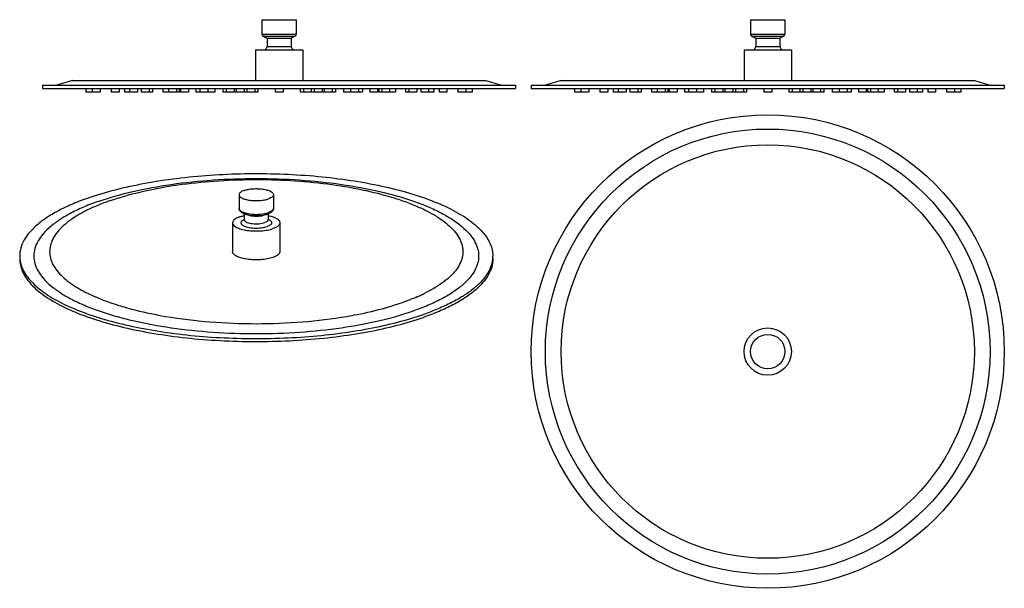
# Model space of a CAD drawing. Header units: millimetres. Extents: x 43 to 668, y -120 to 240.
import ezdxf

# ---------------------------------------------------------------- set-up
doc = ezdxf.new("R2010")
doc.units = ezdxf.units.MM
doc.header["$LTSCALE"] = 32.67
doc.layers.add('ACHSEN', color=7, linetype='CONTINUOUS')

msp = doc.modelspace()

# ---------------------------------------------------------------- linework, layer by layer
at = {"layer": 'ACHSEN', "color": 7, "linetype": 'CONTINUOUS'}
for p, q in [((196.76, 240.22), (196.76, 230.96)), ((196.76, 240.22), (218.59, 240.22)), ((218.59, 240.22), (218.59, 230.96)), ((506.6, 240.22), (506.6, 230.96)), ((506.6, 240.22), (528.42, 240.22)), ((528.42, 240.22), (528.42, 230.96)), ((197.42, 229.88), (200.06, 228.51)), ((200.06, 228.51), (200.06, 223.34)), ((200.06, 228.51), (215.29, 228.51)), ((217.93, 229.88), (215.29, 228.51)), ((215.29, 228.51), (215.29, 223.34)), ((507.25, 229.88), (509.9, 228.51)), ((509.9, 228.51), (509.9, 223.34)), ((509.9, 228.51), (525.13, 228.51)), ((527.77, 229.88), (525.13, 228.51)), ((525.13, 228.51), (525.13, 223.34)), ((192.67, 221.22), (192.67, 201.72)), ((192.67, 221.22), (222.67, 221.22)), ((222.67, 221.22), (222.67, 201.72)), ((502.51, 221.22), (502.51, 201.72)), ((502.51, 221.22), (532.51, 221.22)), ((532.51, 221.22), (532.51, 201.72)), ((76.67, 201.72), (66.67, 198.72)), ((76.67, 201.72), (338.67, 201.72)), ((338.67, 201.72), (348.67, 198.72)), ((386.51, 201.72), (376.51, 198.72)), ((386.51, 201.72), (648.51, 201.72)), ((648.51, 201.72), (658.51, 198.72)), ((57.67, 198.72), (57.67, 196.72)), ((57.67, 198.72), (357.67, 198.72)), ((57.67, 196.72), (357.67, 196.72)), ((85.17, 196.72), (85.17, 194.22)), ((94.26, 194.22), (85.17, 194.22)), ((89.26, 196.72), (89.26, 194.22)), ((94.26, 196.72), (94.26, 194.22)), ((101.25, 196.72), (101.25, 194.22)), ((106.25, 194.22), (101.25, 194.22)), ((106.25, 196.72), (106.25, 194.22)), ((109.62, 196.72), (109.62, 194.22)), ((117.88, 194.22), (109.62, 194.22)), ((112.88, 196.72), (112.88, 194.22)), ((117.88, 196.72), (117.88, 194.22)), ((120.32, 196.72), (120.32, 194.22)), ((127.42, 194.22), (120.32, 194.22)), ((125.32, 196.72), (125.32, 194.22)), ((127.42, 196.72), (127.42, 194.22)), ((133.92, 196.72), (133.92, 194.22)), ((144.35, 194.22), (133.92, 194.22)), ((137.61, 196.72), (137.61, 194.22)), ((142.61, 196.72), (142.61, 194.22)), ((144.35, 196.72), (144.35, 194.22)), ((145.17, 196.72), (145.17, 194.22)), ((150.17, 194.22), (145.17, 194.22)), ((150.17, 196.72), (150.17, 194.22)), ((154.79, 196.72), (154.79, 194.22)), ((166.84, 194.22), (154.79, 194.22)), ((157.4, 196.72), (157.4, 194.22)), ((162.4, 196.72), (162.4, 194.22)), ((166.84, 196.72), (166.84, 194.22)), ((172.01, 196.72), (172.01, 194.22)), ((180.41, 194.22), (172.01, 194.22)), ((174.11, 196.72), (174.11, 194.22)), ((179.11, 196.72), (179.11, 194.22)), ((180.44, 196.72), (180.44, 194.22)), ((194.26, 194.22), (180.44, 194.22)), ((185.44, 196.72), (185.44, 194.22)), ((187.23, 196.72), (187.23, 194.22)), ((192.23, 196.72), (192.23, 194.22)), ((194.26, 196.72), (194.26, 194.22)), ((205.17, 196.72), (205.17, 194.22)), ((210.17, 194.22), (205.17, 194.22)), ((210.17, 196.72), (210.17, 194.22)), ((221.08, 196.72), (221.08, 194.22)), ((223.1, 194.22), (221.08, 194.22)), ((223.12, 196.72), (223.12, 194.22)), ((243.34, 194.22), (223.12, 194.22)), ((228.12, 196.72), (228.12, 194.22)), ((229.9, 196.72), (229.9, 194.22)), ((234.9, 196.72), (234.9, 194.22)), ((236.23, 196.72), (236.23, 194.22)), ((241.23, 196.72), (241.23, 194.22)), ((243.34, 196.72), (243.34, 194.22)), ((248.5, 196.72), (248.5, 194.22)), ((260.55, 194.22), (248.5, 194.22)), ((252.95, 196.72), (252.95, 194.22)), ((257.95, 196.72), (257.95, 194.22)), ((260.55, 196.72), (260.55, 194.22)), ((265.17, 196.72), (265.17, 194.22)), ((270.17, 194.22), (265.17, 194.22)), ((270.17, 196.72), (270.17, 194.22)), ((271, 196.72), (271, 194.22)), ((281.42, 194.22), (271, 194.22)), ((272.74, 196.72), (272.74, 194.22)), ((277.74, 196.72), (277.74, 194.22)), ((281.42, 196.72), (281.42, 194.22)), ((287.92, 196.72), (287.92, 194.22)), ((295.03, 194.22), (287.92, 194.22)), ((290.03, 196.72), (290.03, 194.22)), ((295.03, 196.72), (295.03, 194.22)), ((297.47, 196.72), (297.47, 194.22)), ((305.72, 194.22), (297.47, 194.22)), ((302.47, 196.72), (302.47, 194.22)), ((305.72, 196.72), (305.72, 194.22)), ((309.1, 196.72), (309.1, 194.22)), ((314.1, 194.22), (309.1, 194.22)), ((314.1, 196.72), (314.1, 194.22)), ((321.08, 196.72), (321.08, 194.22)), ((330.17, 194.22), (321.09, 194.22)), ((326.08, 196.72), (326.08, 194.22)), ((330.17, 196.72), (330.17, 194.22)), ((357.67, 198.72), (357.67, 196.72)), ((367.51, 198.72), (367.51, 196.72)), ((367.51, 198.72), (667.51, 198.72)), ((367.51, 196.72), (667.51, 196.72)), ((395.01, 196.72), (395.01, 194.22)), ((404.1, 194.22), (395.01, 194.22)), ((399.1, 196.72), (399.1, 194.22)), ((404.1, 196.72), (404.1, 194.22)), ((411.09, 196.72), (411.09, 194.22)), ((416.09, 194.22), (411.09, 194.22)), ((416.09, 196.72), (416.09, 194.22)), ((419.46, 196.72), (419.46, 194.22)), ((427.72, 194.22), (419.46, 194.22)), ((422.72, 196.72), (422.72, 194.22)), ((427.72, 196.72), (427.72, 194.22)), ((430.16, 196.72), (430.16, 194.22)), ((437.26, 194.22), (430.16, 194.22)), ((435.16, 196.72), (435.16, 194.22)), ((437.26, 196.72), (437.26, 194.22)), ((443.76, 196.72), (443.76, 194.22)), ((454.18, 194.22), (443.76, 194.22)), ((447.45, 196.72), (447.45, 194.22)), ((452.45, 196.72), (452.45, 194.22)), ((454.18, 196.72), (454.18, 194.22)), ((455.01, 196.72), (455.01, 194.22)), ((460.01, 194.22), (455.01, 194.22)), ((460.01, 196.72), (460.01, 194.22)), ((464.63, 196.72), (464.63, 194.22)), ((476.68, 194.22), (464.63, 194.22)), ((467.24, 196.72), (467.24, 194.22)), ((472.24, 196.72), (472.24, 194.22)), ((476.68, 196.72), (476.68, 194.22)), ((481.85, 196.72), (481.85, 194.22)), ((490.24, 194.22), (481.85, 194.22)), ((483.95, 196.72), (483.95, 194.22)), ((488.95, 196.72), (488.95, 194.22)), ((490.28, 196.72), (490.28, 194.22)), ((504.1, 194.22), (490.28, 194.22)), ((495.28, 196.72), (495.28, 194.22)), ((497.06, 196.72), (497.06, 194.22)), ((502.06, 196.72), (502.06, 194.22)), ((504.1, 196.72), (504.1, 194.22)), ((515.01, 196.72), (515.01, 194.22)), ((520.01, 194.22), (515.01, 194.22)), ((520.01, 196.72), (520.01, 194.22)), ((530.92, 196.72), (530.92, 194.22)), ((532.93, 194.22), (530.92, 194.22)), ((532.96, 196.72), (532.96, 194.22)), ((553.17, 194.22), (532.96, 194.22)), ((537.96, 196.72), (537.96, 194.22)), ((539.74, 196.72), (539.74, 194.22)), ((544.74, 196.72), (544.74, 194.22)), ((546.07, 196.72), (546.07, 194.22)), ((551.07, 196.72), (551.07, 194.22)), ((553.17, 196.72), (553.17, 194.22)), ((558.34, 196.72), (558.34, 194.22)), ((570.39, 194.22), (558.34, 194.22)), ((562.79, 196.72), (562.79, 194.22)), ((567.79, 196.72), (567.79, 194.22)), ((570.39, 196.72), (570.39, 194.22)), ((575.01, 196.72), (575.01, 194.22)), ((580.01, 194.22), (575.01, 194.22)), ((580.01, 196.72), (580.01, 194.22)), ((580.84, 196.72), (580.84, 194.22)), ((591.26, 194.22), (580.84, 194.22)), ((582.57, 196.72), (582.57, 194.22)), ((587.57, 196.72), (587.57, 194.22)), ((591.26, 196.72), (591.26, 194.22)), ((597.76, 196.72), (597.76, 194.22)), ((604.86, 194.22), (597.76, 194.22)), ((599.86, 196.72), (599.86, 194.22)), ((604.86, 196.72), (604.86, 194.22)), ((607.3, 196.72), (607.3, 194.22)), ((615.56, 194.22), (607.31, 194.22)), ((612.3, 196.72), (612.3, 194.22)), ((615.56, 196.72), (615.56, 194.22)), ((618.93, 196.72), (618.93, 194.22)), ((623.93, 194.22), (618.93, 194.22)), ((623.93, 196.72), (623.93, 194.22)), ((630.92, 196.72), (630.92, 194.22)), ((640.01, 194.22), (630.92, 194.22)), ((635.92, 196.72), (635.92, 194.22)), ((640.01, 196.72), (640.01, 194.22)), ((667.51, 198.72), (667.51, 196.72)), ((182.29, 129.37), (182.29, 120.69)), ((204.12, 129.37), (204.12, 120.69)), ((185.59, 117.29), (185.59, 113.55)), ((186.09, 117.1), (187.92, 116.49)), ((200.31, 117.1), (198.48, 116.49)), ((200.31, 117.1), (200.46, 117.15)), ((200.82, 117.3), (200.82, 113.55)), ((178.2, 111.56), (178.2, 93.29)), ((208.2, 111.56), (208.2, 93.29)), ((135.68, 52.26), (135.96, 52.21)), ((135.68, 52.26), (135.96, 52.21)), ((250.44, 52.21), (250.72, 52.26)), ((250.44, 52.21), (250.73, 52.26))]:
    msp.add_line(p, q, dxfattribs=at)
at = {"layer": 'ACHSEN', "color": 9, "linetype": 'CONTINUOUS'}
for p, q in [((196.76, 230.96), (218.59, 230.96)), ((197.42, 229.88), (217.93, 229.88)), ((506.6, 230.96), (528.42, 230.96)), ((507.25, 229.88), (527.77, 229.88)), ((200.06, 223.34), (215.29, 223.34)), ((509.9, 223.34), (525.13, 223.34)), ((186.09, 117.1), (186.1, 117.1))]:
    msp.add_line(p, q, dxfattribs=at)
at = {"layer": 'ACHSEN', "color": 7, "linetype": 'CONTINUOUS'}
for radius in [150, 141, 131, 15, 10.91]:
    msp.add_circle((517.51, 29.95), radius, dxfattribs=at)
for centre, radius, start, end in [((197.97, 230.96), 1.21, 180, 242.70043), ((217.37, 230.96), 1.21, 297.29957, 360), ((507.81, 230.96), 1.21, 180, 242.70043), ((527.21, 230.96), 1.21, 297.29957, 360), ((197.94, 223.34), 2.12, 270, 360), ((217.41, 223.34), 2.12, 180, 270), ((507.78, 223.34), 2.12, 270, 360), ((527.24, 223.34), 2.12, 180, 270), ((189.3, 127), 10.4, 246.44855, 247.60293), ((61.52, 90.48), 18.32, 180.00908, 185.85986), ((61.75, 90.5), 18.54, 185.85534, 187.14019), ((324.66, 90.5), 18.54, 352.85981, 354.14466), ((324.88, 90.48), 18.32, 354.14014, 359.99091), ((131.56, 158.87), 102.51, 243.8309, 244.40934), ((134.7, 165.46), 109.81, 244.41745, 246.3409), ((138.6, 174.21), 119.39, 246.31297, 246.71785), ((247.84, 174.14), 119.31, 293.28217, 293.68732), ((251.68, 165.51), 109.87, 293.65976, 295.5823), ((254.84, 158.88), 102.52, 295.59039, 296.16865), ((161.34, 237.24), 186.44, 252.70151, 254.18261), ((164.6, 248.51), 198.17, 254.16525, 254.34279), ((221.86, 248.35), 198, 285.65709, 285.83475), ((224.23, 240.06), 189.37, 285.82932, 287.28749), ((229.94, 221.64), 170.09, 287.29508, 289.18608)]:
    msp.add_arc(centre, radius, start, end, dxfattribs=at)
at = {"layer": 'ACHSEN', "color": 9, "linetype": 'CONTINUOUS'}
for centre, radius, start, end in [((183.64, 120.69), 1.35, 180.02725, 192.09442), ((202.76, 120.69), 1.36, 348.14741, 359.886), ((188.76, 106.41), 7.93, 115.03478, 115.65922), ((188.97, 105.96), 8.42, 113.74105, 115.02813), ((189.79, 130.36), 13.08, 250.53122, 250.78322), ((192.19, 139.5), 22.54, 259.2238, 259.43739), ((194.26, 139.24), 22.28, 280.56654, 280.78258), ((195.51, 133.88), 16.78, 284.60239, 286.51698), ((196.14, 131.75), 14.56, 286.51728, 289.15162), ((197.47, 106.02), 8.35, 65.03989, 66.28419), ((196.68, 130.16), 12.87, 289.21681, 289.47293), ((197.69, 106.5), 7.83, 64.25382, 65.03432)]:
    msp.add_arc(centre, radius, start, end, dxfattribs=at)
at = {"layer": 'ACHSEN', "color": 7, "linetype": 'CONTINUOUS'}
for points, knots in [([(87.14, 127.45), (92.63, 129.36), (104.33, 132.82), (122.89, 136.87), (142.96, 139.94), (164.11, 141.96), (185.89, 142.88), (207.82, 142.7), (229.44, 141.4), (250.28, 139.03), (269.89, 135.63), (287.87, 131.27), (303.82, 126.06), (315.57, 120.93), (323.61, 116.41), (328.71, 113), (333.09, 109.47), (336.73, 105.84), (339.59, 102.1), (341.66, 98.28), (342.92, 94.4), (343.2, 91.76), (343.2, 90.47)], [0, 0, 0, 0, 0.063262, 0.132484, 0.206496, 0.283964, 0.363443, 0.44343, 0.522404, 0.598876, 0.671433, 0.738788, 0.799842, 0.853752, 0.877879, 0.900089, 0.920417, 0.938956, 0.955872, 0.971424, 0.985978, 1, 1, 1, 1]), ([(93.5, 125.23), (100.5, 127.67), (115.63, 131.88), (139.79, 136.29), (165.98, 139.01), (193.2, 139.93), (220.42, 139.01), (246.61, 136.29), (267.26, 132.53), (282.45, 128.63), (292.69, 125.41), (301.98, 121.87), (310.24, 118.03), (317.38, 113.92), (323.35, 109.58), (328.1, 105.05), (331.57, 100.33), (333.71, 95.46), (334.44, 90.47), (333.71, 85.49), (331.57, 80.61), (328.1, 75.9), (323.35, 71.36), (317.38, 67.03), (310.24, 62.92), (301.98, 59.08), (296.04, 56.81), (292.9, 55.72)], [0, 0, 0, 0, 0.07028, 0.148697, 0.232811, 0.319852, 0.406894, 0.491008, 0.569425, 0.605727, 0.639729, 0.671214, 0.700017, 0.726041, 0.749282, 0.769863, 0.788082, 0.80448, 0.819865, 0.83525, 0.851647, 0.869867, 0.890448, 0.913689, 0.939713, 0.968515, 1, 1, 1, 1]), ([(100.57, 125.57), (106.7, 127.71), (119.92, 131.44), (141.01, 135.45), (163.88, 138.05), (187.74, 139.17), (211.79, 138.75), (235.2, 136.81), (257.19, 133.42), (274.19, 129.39), (286.45, 125.45), (294.57, 122.31), (301.82, 118.93), (308.15, 115.33), (313.5, 111.53), (317.83, 107.57), (321.11, 103.45), (323.29, 99.21), (324.32, 94.86), (324.15, 90.48), (322.79, 86.16), (320.77, 82.75), (318.66, 80.09), (316.06, 77.32), (312.1, 73.96), (306.47, 70.22), (302.29, 67.97), (300.05, 66.87)], [0, 0, 0, 0, 0.069949, 0.147703, 0.231108, 0.317717, 0.404925, 0.490098, 0.570701, 0.644429, 0.678107, 0.709388, 0.738131, 0.764247, 0.78773, 0.808676, 0.827323, 0.844105, 0.859684, 0.874926, 0.890763, 0.908011, 0.91737, 0.927285, 0.948925, 0.973143, 1, 1, 1, 1]), ([(185.49, 132.06), (185.02, 131.9), (184.19, 131.56), (183.16, 130.92), (182.47, 130.2), (182.29, 129.63), (182.29, 129.37)], [0, 0, 0, 0, 0.335248, 0.609406, 0.824562, 1, 1, 1, 1]), ([(185.49, 132.06), (186.32, 132.35), (188.17, 132.81), (191.12, 133.16), (194.25, 133.21), (196.83, 132.99), (198.78, 132.66), (200.09, 132.34), (201.26, 131.96), (202.77, 131.31), (204.12, 130.31), (204.12, 129.37)], [0, 0, 0, 0, 0.133317, 0.285784, 0.446309, 0.602779, 0.675839, 0.743665, 0.805141, 0.859427, 1, 1, 1, 1]), ([(87.14, 127.45), (83.8, 126.28), (77.48, 123.87), (68.7, 119.78), (61.1, 115.42), (54.74, 110.8), (49.7, 105.98), (46, 100.96), (43.72, 95.78), (43.2, 92.2), (43.2, 90.47)], [0, 0, 0, 0, 0.174785, 0.334676, 0.479145, 0.608166, 0.722418, 0.823564, 0.914591, 1, 1, 1, 1]), ([(93.5, 125.23), (90.37, 124.14), (84.42, 121.87), (76.17, 118.03), (69.02, 113.92), (63.05, 109.58), (58.31, 105.05), (54.83, 100.33), (52.69, 95.46), (51.97, 90.47), (52.69, 85.49), (54.83, 80.61), (58.31, 75.9), (63.05, 71.36), (69.02, 67.03), (76.17, 62.92), (84.42, 59.08), (93.72, 55.53), (103.96, 52.32), (119.15, 48.42), (139.79, 44.65), (165.98, 41.93), (193.2, 41.02), (220.42, 41.93), (246.61, 44.65), (270.78, 49.06), (285.91, 53.28), (292.9, 55.72)], [0, 0, 0, 0, 0.031485, 0.060287, 0.086311, 0.109552, 0.130133, 0.148353, 0.16475, 0.180135, 0.19552, 0.211918, 0.230137, 0.250718, 0.273959, 0.299983, 0.328786, 0.360271, 0.394273, 0.430575, 0.508992, 0.593106, 0.680148, 0.767189, 0.851303, 0.92972, 1, 1, 1, 1]), ([(100.57, 125.57), (95.55, 123.82), (88.42, 120.94), (79.81, 116.27), (74.5, 112.74), (70.08, 109.05), (66.59, 105.23), (64.05, 101.28), (62.52, 97.24), (62.03, 93.12), (62.6, 89.02), (64.22, 84.98), (66.82, 81.04), (70.39, 77.23), (74.88, 73.55), (80.27, 70.03), (84.24, 67.91), (86.35, 66.87)], [0, 0, 0, 0, 0.176393, 0.254021, 0.324417, 0.38774, 0.444465, 0.495491, 0.542251, 0.586736, 0.631317, 0.678345, 0.729771, 0.786985, 0.850848, 0.921807, 1, 1, 1, 1]), ([(182.29, 129.37), (182.29, 128.44), (183.63, 127.44), (185.15, 126.79), (186.32, 126.4), (187.62, 126.09), (189.57, 125.75), (192.16, 125.53), (195.28, 125.58), (198.23, 125.94), (200.08, 126.39), (200.92, 126.68)], [0, 0, 0, 0, 0.140573, 0.194859, 0.256335, 0.324161, 0.397221, 0.553691, 0.714216, 0.866683, 1, 1, 1, 1]), ([(204.12, 129.37), (204.12, 129.11), (203.93, 128.54), (203.25, 127.82), (202.21, 127.18), (201.38, 126.84), (200.92, 126.68)], [0, 0, 0, 0, 0.175438, 0.390594, 0.664752, 1, 1, 1, 1]), ([(185.14, 117.47), (184.76, 117.63), (184.05, 117.99), (183.13, 118.71), (182.46, 119.6), (182.29, 120.33), (182.29, 120.69)], [0, 0, 0, 0, 0.275271, 0.524505, 0.761345, 1, 1, 1, 1]), ([(204.12, 120.69), (204.12, 120.33), (203.94, 119.59), (203.26, 118.68), (202.32, 117.97), (201.59, 117.61), (201.2, 117.44)], [0, 0, 0, 0, 0.237839, 0.47455, 0.723476, 1, 1, 1, 1]), ([(182.6, 115.26), (181.96, 115.04), (180.82, 114.57), (179.57, 113.8), (178.85, 113.11), (178.38, 112.48), (178.2, 111.92), (178.2, 111.56)], [0, 0, 0, 0, 0.335052, 0.608885, 0.723357, 0.824689, 1, 1, 1, 1]), ([(182.6, 115.26), (182.82, 115.34), (183.81, 115.66), (184.81, 115.91), (185.58, 116.07)], [0, 0, 0, 0, 0.234303, 1, 1, 1, 1]), ([(186.1, 117.1), (186.03, 117.12), (185.78, 117.21), (185.52, 117.31), (185.34, 117.39)], [0, 0, 0, 0, 0.256091, 1, 1, 1, 1]), ([(185.59, 113.55), (185.59, 113.51), (185.58, 113.4), (185.55, 113.28), (185.52, 113.21)], [0, 0, 0, 0, 0.30194, 1, 1, 1, 1]), ([(187.92, 116.49), (188.71, 116.23), (190.47, 115.86), (193.2, 115.69), (195.94, 115.86), (197.69, 116.23), (198.48, 116.49)], [0, 0, 0, 0, 0.233257, 0.499982, 0.766667, 1, 1, 1, 1]), ([(201.2, 117.44), (201.14, 117.42), (200.9, 117.31), (200.65, 117.22), (200.46, 117.15)], [0, 0, 0, 0, 0.244486, 1, 1, 1, 1]), ([(200.82, 116.07), (201.86, 115.85), (203.72, 115.37), (205.82, 114.47), (207.06, 113.6), (207.7, 112.96), (208.11, 112.28), (208.2, 111.79), (208.2, 111.56)], [0, 0, 0, 0, 0.346762, 0.628979, 0.74359, 0.84122, 0.924757, 1, 1, 1, 1]), ([(200.88, 113.18), (200.9, 113.17), (200.94, 113.11), (200.89, 113.2), (200.87, 113.25), (200.83, 113.38), (200.82, 113.48), (200.82, 113.55)], [0, 0, 0, 0, 0.119125, 0.231837, 0.369161, 0.548454, 1, 1, 1, 1]), ([(178.2, 111.56), (178.2, 110.28), (180.05, 108.9), (182.13, 108.01), (183.74, 107.48), (185.53, 107.05), (188.21, 106.58), (191.77, 106.29), (196.06, 106.36), (200.11, 106.84), (202.66, 107.47), (203.81, 107.87)], [0, 0, 0, 0, 0.140576, 0.194861, 0.25634, 0.324161, 0.397225, 0.553693, 0.714218, 0.866679, 1, 1, 1, 1]), ([(208.2, 111.56), (208.2, 111.21), (208.02, 110.65), (207.55, 110.01), (206.84, 109.33), (205.59, 108.56), (204.45, 108.09), (203.81, 107.87)], [0, 0, 0, 0, 0.175311, 0.276643, 0.391115, 0.664948, 1, 1, 1, 1]), ([(43.2, 88.6), (43.2, 87.31), (43.49, 84.68), (44.75, 80.79), (46.82, 76.97), (49.68, 73.24), (53.31, 69.6), (57.69, 66.07), (62.8, 62.67), (70.84, 58.15), (82.59, 53.01), (98.54, 47.8), (116.51, 43.45), (136.13, 40.04), (156.97, 37.67), (178.59, 36.37), (200.52, 36.19), (222.29, 37.12), (243.44, 39.14), (263.52, 42.2), (282.08, 46.25), (293.78, 49.71), (299.27, 51.63)], [0, 0, 0, 0, 0.014022, 0.028576, 0.044128, 0.061044, 0.079583, 0.099911, 0.122121, 0.146248, 0.200158, 0.261212, 0.328567, 0.401124, 0.477596, 0.55657, 0.636557, 0.716036, 0.793504, 0.867516, 0.936738, 1, 1, 1, 1]), ([(43.35, 88.19), (43.51, 86.92), (44.11, 84.32), (45.8, 80.54), (48.26, 76.84), (51.47, 73.22), (55.41, 69.7), (61.88, 64.96), (71.76, 59.48), (85.63, 53.78), (101.71, 48.82), (119.66, 44.7), (139.14, 41.51), (159.73, 39.32), (181.01, 38.18), (202.55, 38.11), (223.9, 39.11), (244.6, 41.16), (264.25, 44.22), (282.42, 48.22), (293.88, 51.63), (299.27, 53.5)], [0, 0, 0, 0, 0.014123, 0.029034, 0.045126, 0.062689, 0.081923, 0.102949, 0.150534, 0.205449, 0.267161, 0.334815, 0.407324, 0.483439, 0.561801, 0.640983, 0.719535, 0.796027, 0.869087, 0.937447, 1, 1, 1, 1]), ([(203.81, 89.59), (202.66, 89.19), (200.11, 88.56), (196.06, 88.08), (192.47, 88.02), (189.58, 88.19), (187.5, 88.43), (185.53, 88.77), (183.74, 89.2), (182.13, 89.73), (180.05, 90.63), (178.2, 92), (178.2, 93.29)], [0, 0, 0, 0, 0.133315, 0.285767, 0.446283, 0.5258, 0.602801, 0.675857, 0.743679, 0.805152, 0.859433, 1, 1, 1, 1]), ([(208.2, 93.29), (208.2, 93.11), (208.15, 92.76), (207.92, 92.24), (207.55, 91.74), (206.84, 91.05), (205.59, 90.28), (204.45, 89.81), (203.81, 89.59)], [0, 0, 0, 0, 0.085464, 0.17656, 0.27775, 0.392048, 0.665402, 1, 1, 1, 1]), ([(343.2, 88.6), (343.2, 86.87), (342.68, 83.29), (340.4, 78.11), (336.71, 73.1), (331.66, 68.27), (325.31, 63.66), (317.71, 59.29), (308.92, 55.2), (302.6, 52.79), (299.27, 51.63)], [0, 0, 0, 0, 0.085409, 0.176436, 0.277582, 0.391834, 0.520855, 0.665324, 0.825215, 1, 1, 1, 1]), ([(343.06, 88.19), (342.85, 86.54), (341.95, 83.16), (339.32, 78.33), (335.45, 73.64), (330.38, 69.13), (324.15, 64.82), (316.81, 60.72), (308.43, 56.88), (302.42, 54.6), (299.27, 53.5)], [0, 0, 0, 0, 0.085484, 0.177962, 0.280902, 0.396531, 0.526059, 0.669944, 0.828089, 1, 1, 1, 1]), ([(91.41, 64.54), (92.53, 64.06), (97.29, 62.1), (102.16, 60.41), (105.9, 59.24)], [0, 0, 0, 0, 0.237686, 1, 1, 1, 1]), ([(295, 64.54), (294.27, 64.23), (291.25, 62.97), (288.18, 61.81), (285.83, 61)], [0, 0, 0, 0, 0.241685, 1, 1, 1, 1]), ([(111.11, 57.7), (113.04, 57.16), (121.15, 55.02), (129.38, 53.33), (135.68, 52.26)], [0, 0, 0, 0, 0.238638, 1, 1, 1, 1]), ([(250.73, 52.26), (252.88, 52.63), (261.14, 54.13), (269.32, 56.03), (275.29, 57.7)], [0, 0, 0, 0, 0.260843, 1, 1, 1, 1]), ([(135.96, 52.21), (145.19, 50.65), (164.24, 48.36), (193.2, 47.24), (222.16, 48.36), (241.21, 50.65), (250.44, 52.21)], [0, 0, 0, 0, 0.244311, 0.5, 0.75569, 1, 1, 1, 1])]:
    msp.add_open_spline(points, degree=3, knots=knots, dxfattribs=at)
at = {"layer": 'ACHSEN', "color": 9, "linetype": 'CONTINUOUS'}
for points, knots in [([(182.32, 120.41), (182.43, 119.89), (183.11, 119.15), (184.26, 118.48), (185.01, 118.17), (185.43, 118.02)], [0, 0, 0, 0, 0.396661, 0.671425, 1, 1, 1, 1]), ([(204.09, 120.41), (203.98, 119.89), (203.3, 119.15), (202.15, 118.48), (201.39, 118.17), (200.97, 118.02)], [0, 0, 0, 0, 0.396306, 0.671433, 1, 1, 1, 1]), ([(185.32, 113.56), (185, 113.4), (184.44, 113.08), (183.78, 112.49), (183.43, 111.83), (183.49, 111.11), (183.93, 110.47), (184.66, 109.89), (185.68, 109.38), (187.46, 108.76), (190.14, 108.27), (193.57, 108.1), (196.96, 108.36), (199.12, 108.83), (200.09, 109.16)], [0, 0, 0, 0, 0.051752, 0.093096, 0.126295, 0.156851, 0.191867, 0.235911, 0.290461, 0.355221, 0.509343, 0.681859, 0.85212, 1, 1, 1, 1]), ([(185.49, 118), (185.58, 117.97), (185.97, 117.84), (186.36, 117.72), (186.66, 117.65)], [0, 0, 0, 0, 0.240593, 1, 1, 1, 1]), ([(185.59, 113.55), (185.59, 113.44), (185.61, 113.3), (185.67, 113.17), (185.68, 113.13)], [0, 0, 0, 0, 0.740191, 1, 1, 1, 1]), ([(185.68, 113.13), (185.81, 112.85), (186.36, 112.31), (187.51, 111.74), (189.05, 111.29), (190.9, 110.99), (192.91, 110.86), (194.94, 110.93), (196.85, 111.18), (198.05, 111.48), (198.59, 111.67)], [0, 0, 0, 0, 0.068055, 0.162536, 0.282972, 0.423404, 0.575203, 0.728434, 0.87311, 1, 1, 1, 1]), ([(186.1, 117.1), (186.18, 117.08), (186.49, 116.97), (186.81, 116.88), (187.06, 116.82)], [0, 0, 0, 0, 0.242086, 1, 1, 1, 1]), ([(186.66, 117.65), (186.77, 117.62), (187.2, 117.51), (187.64, 117.42), (187.97, 117.35)], [0, 0, 0, 0, 0.242688, 1, 1, 1, 1]), ([(187.06, 116.82), (187.15, 116.79), (187.56, 116.69), (187.97, 116.6), (188.29, 116.54)], [0, 0, 0, 0, 0.242688, 1, 1, 1, 1]), ([(188.06, 117.34), (189.75, 117.02), (193.2, 116.75), (196.66, 117.02), (198.35, 117.34)], [0, 0, 0, 0, 0.500001, 1, 1, 1, 1]), ([(188.29, 116.54), (189.9, 116.24), (193.2, 115.98), (196.5, 116.24), (198.12, 116.54)], [0, 0, 0, 0, 0.499998, 1, 1, 1, 1]), ([(198.12, 116.54), (198.22, 116.56), (198.64, 116.64), (199.05, 116.74), (199.35, 116.82)], [0, 0, 0, 0, 0.257072, 1, 1, 1, 1]), ([(198.43, 117.35), (198.55, 117.37), (198.98, 117.46), (199.42, 117.56), (199.74, 117.65)], [0, 0, 0, 0, 0.257072, 1, 1, 1, 1]), ([(200.44, 112.73), (200.23, 112.5), (199.63, 112.08), (198.97, 111.81), (198.59, 111.67)], [0, 0, 0, 0, 0.437093, 1, 1, 1, 1]), ([(199.35, 116.82), (199.43, 116.84), (199.75, 116.93), (200.07, 117.02), (200.3, 117.1)], [0, 0, 0, 0, 0.258027, 1, 1, 1, 1]), ([(201.09, 113.55), (201.4, 113.4), (201.93, 113.1), (202.57, 112.55), (202.94, 111.93), (202.95, 111.26), (202.62, 110.63), (202.01, 110.08), (201.14, 109.57), (200.46, 109.29), (200.09, 109.16)], [0, 0, 0, 0, 0.150474, 0.272462, 0.371101, 0.459548, 0.556465, 0.675866, 0.823732, 1, 1, 1, 1]), ([(200.82, 113.55), (200.82, 113.41), (200.74, 113.1), (200.56, 112.85), (200.44, 112.73)], [0, 0, 0, 0, 0.464002, 1, 1, 1, 1])]:
    msp.add_open_spline(points, degree=3, knots=knots, dxfattribs=at)

doc.saveas('drawing.dxf')
